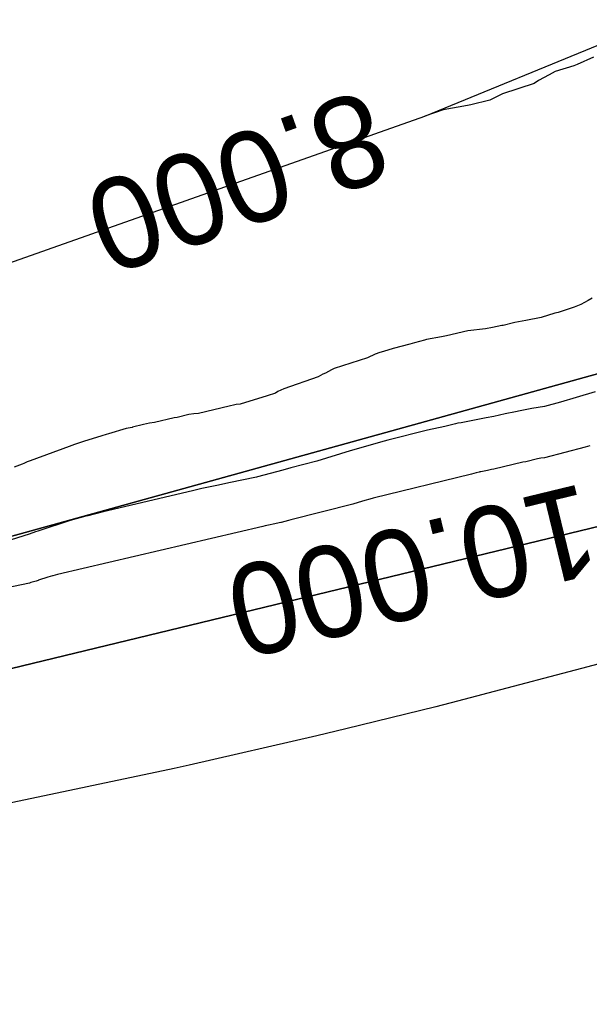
# Model space of a CAD drawing. Extents: x 158343 to 162498, y 431347 to 434500.
# Tile 72 of 220: x 159451 to 159463, y 433819 to 433839. Entities that reach past the tile are written whole.
import ezdxf

# ---------------------------------------------------------------- set-up
doc = ezdxf.new("R2010")
doc.units = 0
doc.header["$LTSCALE"] = 10
doc.header["$MEASUREMENT"] = 0
for name, color, linetype in [('000_arcering', 8, 'CONTINUOUS'), ('bestaand 008m', 8, 'CONTINUOUS'), ('bestaand 009m', 8, 'CONTINUOUS'), ('bestaand 010m', 8, 'CONTINUOUS'), ('def. con-hoogtelijn (index)', 8, 'CONTINUOUS')]:
    doc.layers.add(name, color=color, linetype=linetype)
doc.styles.add('Style-WORKING', font='WORKING.shx')

# ---------------------------------------------------------------- blocks, each defined once
blk = doc.blocks.new('bestaande hoogtelijnen')
at = {"layer": 'def. con-hoogtelijn (index)'}
for p, q in [((-205.026, -228.321), (-205.349, -228.469)), ((-205.026, -228.321), (-205.349, -228.469)), ((-205.026, -228.321), (-205.349, -228.469)), ((-205.784, -228.605), (-205.9, -228.673)), ((-205.784, -228.605), (-205.9, -228.673)), ((-205.784, -228.605), (-205.9, -228.673)), ((-205.411, -228.491), (-205.784, -228.605)), ((-205.411, -228.491), (-205.784, -228.605)), ((-205.411, -228.491), (-205.784, -228.605)), ((-205.349, -228.469), (-205.411, -228.491)), ((-205.349, -228.469), (-205.411, -228.491)), ((-205.349, -228.469), (-205.411, -228.491)), ((-206.198, -228.843), (-206.822, -229.043)), ((-206.198, -228.843), (-206.822, -229.043)), ((-206.198, -228.843), (-206.822, -229.043)), ((-206.108, -228.784), (-206.198, -228.843)), ((-206.108, -228.784), (-206.198, -228.843)), ((-206.108, -228.784), (-206.198, -228.843)), ((-205.9, -228.673), (-206.108, -228.784)), ((-205.9, -228.673), (-206.108, -228.784)), ((-205.9, -228.673), (-206.108, -228.784)), ((-206.822, -229.043), (-207.069, -229.169)), ((-206.822, -229.043), (-207.069, -229.169)), ((-206.822, -229.043), (-207.069, -229.169)), ((-207.069, -229.169), (-207.443, -229.259)), ((-207.069, -229.169), (-207.443, -229.259)), ((-207.069, -229.169), (-207.443, -229.259)), ((-207.986, -229.357), (-208.353, -229.482)), ((-207.986, -229.357), (-208.353, -229.482)), ((-207.986, -229.357), (-208.353, -229.482)), ((-207.51, -229.275), (-207.986, -229.357)), ((-207.51, -229.275), (-207.986, -229.357)), ((-207.51, -229.275), (-207.986, -229.357)), ((-207.443, -229.259), (-207.51, -229.275)), ((-207.443, -229.259), (-207.51, -229.275)), ((-207.443, -229.259), (-207.51, -229.275)), ((-205.053, -233.075), (-205.132, -233.121)), ((-205.053, -233.075), (-205.132, -233.121)), ((-205.407, -233.248), (-205.723, -233.355)), ((-205.407, -233.248), (-205.723, -233.355)), ((-205.278, -233.199), (-205.407, -233.248)), ((-205.278, -233.199), (-205.407, -233.248)), ((-205.132, -233.121), (-205.278, -233.199)), ((-205.132, -233.121), (-205.278, -233.199)), ((-206.058, -233.457), (-206.359, -233.511)), ((-206.058, -233.457), (-206.359, -233.511)), ((-205.79, -233.368), (-206.058, -233.457)), ((-205.79, -233.368), (-206.058, -233.457)), ((-205.723, -233.355), (-205.79, -233.368)), ((-205.723, -233.355), (-205.79, -233.368)), ((-207.152, -233.676), (-207.501, -233.715)), ((-207.152, -233.676), (-207.501, -233.715)), ((-207.015, -233.651), (-207.152, -233.676)), ((-207.015, -233.651), (-207.152, -233.676)), ((-206.831, -233.612), (-207.015, -233.651)), ((-206.831, -233.612), (-207.015, -233.651)), ((-206.808, -233.609), (-206.831, -233.612)), ((-206.808, -233.609), (-206.831, -233.612)), ((-206.605, -233.56), (-206.808, -233.609)), ((-206.605, -233.56), (-206.808, -233.609)), ((-206.577, -233.554), (-206.605, -233.56)), ((-206.577, -233.554), (-206.605, -233.56)), ((-206.359, -233.511), (-206.577, -233.554)), ((-206.359, -233.511), (-206.577, -233.554)), ((-208.315, -233.888), (-208.36, -233.899)), ((-208.315, -233.888), (-208.36, -233.899)), ((-208.019, -233.833), (-208.315, -233.888)), ((-208.019, -233.833), (-208.315, -233.888)), ((-207.956, -233.821), (-208.019, -233.833)), ((-207.956, -233.821), (-208.019, -233.833)), ((-207.925, -233.815), (-207.956, -233.821)), ((-207.925, -233.815), (-207.956, -233.821)), ((-207.501, -233.715), (-207.925, -233.815)), ((-207.501, -233.715), (-207.925, -233.815)), ((-208.974, -234.067), (-209.165, -234.124)), ((-208.974, -234.067), (-209.165, -234.124)), ((-208.643, -233.979), (-208.974, -234.067)), ((-208.643, -233.979), (-208.974, -234.067)), ((-208.555, -233.954), (-208.643, -233.979)), ((-208.555, -233.954), (-208.643, -233.979)), ((-208.36, -233.899), (-208.555, -233.954)), ((-208.36, -233.899), (-208.555, -233.954)), ((-209.48, -234.246), (-210.14, -234.46)), ((-209.48, -234.246), (-210.14, -234.46)), ((-209.33, -234.178), (-209.48, -234.246)), ((-209.33, -234.178), (-209.48, -234.246)), ((-209.235, -234.144), (-209.33, -234.178)), ((-209.235, -234.144), (-209.33, -234.178)), ((-209.165, -234.124), (-209.235, -234.144)), ((-209.165, -234.124), (-209.235, -234.144)), ((-210.14, -234.46), (-210.19, -234.487)), ((-210.14, -234.46), (-210.19, -234.487)), ((-210.452, -234.625), (-211.13, -234.86)), ((-210.452, -234.625), (-211.13, -234.86)), ((-210.359, -234.571), (-210.452, -234.625)), ((-210.359, -234.571), (-210.452, -234.625)), ((-210.311, -234.548), (-210.359, -234.571)), ((-210.311, -234.548), (-210.359, -234.571)), ((-210.19, -234.487), (-210.311, -234.548)), ((-210.19, -234.487), (-210.311, -234.548)), ((-211.13, -234.86), (-211.245, -234.915)), ((-211.13, -234.86), (-211.245, -234.915)), ((-211.456, -234.996), (-211.992, -235.161)), ((-211.456, -234.996), (-211.992, -235.161)), ((-211.292, -234.944), (-211.456, -234.996)), ((-211.292, -234.944), (-211.456, -234.996)), ((-211.245, -234.915), (-211.292, -234.944)), ((-211.245, -234.915), (-211.292, -234.944)), ((-205.368, -235.034), (-205.68, -235.126)), ((-205.368, -235.034), (-205.68, -235.126)), ((-205.368, -235.034), (-205.68, -235.126)), ((-204.992, -234.92), (-205.368, -235.034)), ((-204.992, -234.92), (-205.368, -235.034)), ((-204.992, -234.92), (-205.368, -235.034)), ((-212.209, -235.199), (-212.814, -235.344)), ((-212.209, -235.199), (-212.814, -235.344)), ((-212.094, -235.177), (-212.209, -235.199)), ((-212.094, -235.177), (-212.209, -235.199)), ((-212.069, -235.172), (-212.094, -235.177)), ((-212.069, -235.172), (-212.094, -235.177)), ((-211.992, -235.161), (-212.069, -235.172)), ((-211.992, -235.161), (-212.069, -235.172)), ((-206.242, -235.247), (-206.47, -235.295)), ((-206.242, -235.247), (-206.47, -235.295)), ((-206.242, -235.247), (-206.47, -235.295)), ((-205.992, -235.207), (-206.242, -235.247)), ((-205.992, -235.207), (-206.242, -235.247)), ((-205.992, -235.207), (-206.242, -235.247)), ((-205.68, -235.126), (-205.992, -235.207)), ((-205.68, -235.126), (-205.992, -235.207)), ((-205.68, -235.126), (-205.992, -235.207)), ((-213.292, -235.435), (-213.679, -235.527)), ((-213.292, -235.435), (-213.679, -235.527)), ((-213.229, -235.427), (-213.292, -235.435)), ((-213.229, -235.427), (-213.292, -235.435)), ((-213, -235.368), (-213.229, -235.427)), ((-213, -235.368), (-213.229, -235.427)), ((-212.901, -235.356), (-213, -235.368)), ((-212.901, -235.356), (-213, -235.368)), ((-212.814, -235.344), (-212.901, -235.356)), ((-212.814, -235.344), (-212.901, -235.356)), ((-207.175, -235.436), (-207.634, -235.528)), ((-207.175, -235.436), (-207.634, -235.528)), ((-207.175, -235.436), (-207.634, -235.528)), ((-207.144, -235.429), (-207.175, -235.436)), ((-207.144, -235.429), (-207.175, -235.436)), ((-207.144, -235.429), (-207.175, -235.436)), ((-206.992, -235.406), (-207.144, -235.429)), ((-206.992, -235.406), (-207.144, -235.429)), ((-206.992, -235.406), (-207.144, -235.429)), ((-206.767, -235.352), (-206.992, -235.406)), ((-206.767, -235.352), (-206.992, -235.406)), ((-206.767, -235.352), (-206.992, -235.406)), ((-206.562, -235.316), (-206.767, -235.352)), ((-206.562, -235.316), (-206.767, -235.352)), ((-206.562, -235.316), (-206.767, -235.352)), ((-206.47, -235.295), (-206.562, -235.316)), ((-206.47, -235.295), (-206.562, -235.316)), ((-206.47, -235.295), (-206.562, -235.316)), ((-214.12, -235.621), (-214.237, -235.645)), ((-214.12, -235.621), (-214.237, -235.645)), ((-214.11, -235.619), (-214.12, -235.621)), ((-214.11, -235.619), (-214.12, -235.621)), ((-213.897, -235.562), (-214.11, -235.619)), ((-213.897, -235.562), (-214.11, -235.619)), ((-213.778, -235.539), (-213.897, -235.562)), ((-213.778, -235.539), (-213.897, -235.562)), ((-213.679, -235.527), (-213.778, -235.539)), ((-213.679, -235.527), (-213.778, -235.539)), ((-207.954, -235.6), (-208.296, -235.678)), ((-207.954, -235.6), (-208.296, -235.678)), ((-207.954, -235.6), (-208.296, -235.678)), ((-207.748, -235.549), (-207.954, -235.6)), ((-207.748, -235.549), (-207.954, -235.6)), ((-207.748, -235.549), (-207.954, -235.6)), ((-207.7, -235.539), (-207.748, -235.549)), ((-207.7, -235.539), (-207.748, -235.549)), ((-207.7, -235.539), (-207.748, -235.549)), ((-207.634, -235.528), (-207.7, -235.539)), ((-207.634, -235.528), (-207.7, -235.539)), ((-207.634, -235.528), (-207.7, -235.539)), ((-214.715, -235.786), (-215.077, -235.898)), ((-214.715, -235.786), (-215.077, -235.898)), ((-214.629, -235.762), (-214.715, -235.786)), ((-214.629, -235.762), (-214.715, -235.786)), ((-214.583, -235.749), (-214.629, -235.762)), ((-214.583, -235.749), (-214.629, -235.762)), ((-214.237, -235.645), (-214.583, -235.749)), ((-214.237, -235.645), (-214.583, -235.749)), ((-208.296, -235.678), (-209.081, -235.872)), ((-208.296, -235.678), (-209.081, -235.872)), ((-208.296, -235.678), (-209.081, -235.872)), ((-215.36, -235.999), (-216.128, -236.281)), ((-215.36, -235.999), (-216.128, -236.281)), ((-215.255, -235.956), (-215.36, -235.999)), ((-215.255, -235.956), (-215.36, -235.999)), ((-215.218, -235.944), (-215.255, -235.956)), ((-215.218, -235.944), (-215.255, -235.956)), ((-215.158, -235.925), (-215.218, -235.944)), ((-215.158, -235.925), (-215.218, -235.944)), ((-215.077, -235.898), (-215.158, -235.925)), ((-215.077, -235.898), (-215.158, -235.925)), ((-209.154, -235.89), (-209.823, -236.082)), ((-209.154, -235.89), (-209.823, -236.082)), ((-209.154, -235.89), (-209.823, -236.082)), ((-209.081, -235.872), (-209.154, -235.89)), ((-209.081, -235.872), (-209.154, -235.89)), ((-209.081, -235.872), (-209.154, -235.89)), ((-205.188, -236.011), (-205.992, -236.218)), ((-205.188, -236.011), (-205.992, -236.218)), ((-205.099, -235.985), (-205.188, -236.011)), ((-205.099, -235.985), (-205.188, -236.011)), ((-209.823, -236.082), (-210.481, -236.288)), ((-209.823, -236.082), (-210.481, -236.288)), ((-209.823, -236.082), (-210.481, -236.288)), ((-205.992, -236.218), (-206.063, -236.23)), ((-205.992, -236.218), (-206.063, -236.23)), ((-216.286, -236.344), (-216.442, -236.404)), ((-216.286, -236.344), (-216.442, -236.404)), ((-216.252, -236.331), (-216.286, -236.344)), ((-216.252, -236.331), (-216.286, -236.344)), ((-216.2, -236.309), (-216.252, -236.331)), ((-216.2, -236.309), (-216.252, -236.331)), ((-216.184, -236.301), (-216.2, -236.309)), ((-216.184, -236.301), (-216.2, -236.309)), ((-216.128, -236.281), (-216.184, -236.301)), ((-216.128, -236.281), (-216.184, -236.301)), ((-210.992, -236.416), (-211.149, -236.461)), ((-210.992, -236.416), (-211.149, -236.461)), ((-210.992, -236.416), (-211.149, -236.461)), ((-210.481, -236.288), (-210.992, -236.416)), ((-210.481, -236.288), (-210.992, -236.416)), ((-210.481, -236.288), (-210.992, -236.416)), ((-206.421, -236.308), (-206.992, -236.445)), ((-206.421, -236.308), (-206.992, -236.445)), ((-206.363, -236.298), (-206.421, -236.308)), ((-206.363, -236.298), (-206.421, -236.308)), ((-206.129, -236.243), (-206.363, -236.298)), ((-206.129, -236.243), (-206.363, -236.298)), ((-206.063, -236.23), (-206.129, -236.243)), ((-206.063, -236.23), (-206.129, -236.243)), ((-211.671, -236.602), (-212.214, -236.715)), ((-211.671, -236.602), (-212.214, -236.715)), ((-211.671, -236.602), (-212.214, -236.715)), ((-211.648, -236.598), (-211.671, -236.602)), ((-211.648, -236.598), (-211.671, -236.602)), ((-211.648, -236.598), (-211.671, -236.602)), ((-211.149, -236.461), (-211.648, -236.598)), ((-211.149, -236.461), (-211.648, -236.598)), ((-211.149, -236.461), (-211.648, -236.598)), ((-207.434, -236.539), (-209.37, -237.017)), ((-207.434, -236.539), (-209.37, -237.017)), ((-207.337, -236.517), (-207.434, -236.539)), ((-207.337, -236.517), (-207.434, -236.539)), ((-207.278, -236.502), (-207.337, -236.517)), ((-207.278, -236.502), (-207.337, -236.517)), ((-207.264, -236.499), (-207.278, -236.502)), ((-207.264, -236.499), (-207.278, -236.502)), ((-207.245, -236.496), (-207.264, -236.499)), ((-207.245, -236.496), (-207.264, -236.499)), ((-207.114, -236.47), (-207.245, -236.496)), ((-207.114, -236.47), (-207.245, -236.496)), ((-207.035, -236.452), (-207.114, -236.47)), ((-207.035, -236.452), (-207.114, -236.47)), ((-206.992, -236.445), (-207.035, -236.452)), ((-206.992, -236.445), (-207.035, -236.452)), ((-212.415, -236.76), (-212.748, -236.827)), ((-212.415, -236.76), (-212.748, -236.827)), ((-212.415, -236.76), (-212.748, -236.827)), ((-212.214, -236.715), (-212.415, -236.76)), ((-212.214, -236.715), (-212.415, -236.76)), ((-212.214, -236.715), (-212.415, -236.76)), ((-212.93, -236.869), (-214.687, -237.282)), ((-212.93, -236.869), (-214.687, -237.282)), ((-212.93, -236.869), (-214.687, -237.282)), ((-212.748, -236.827), (-212.93, -236.869)), ((-212.748, -236.827), (-212.93, -236.869)), ((-212.748, -236.827), (-212.93, -236.869)), ((-209.77, -237.136), (-210.992, -237.442)), ((-209.77, -237.136), (-210.992, -237.442)), ((-209.582, -237.077), (-209.77, -237.136)), ((-209.582, -237.077), (-209.77, -237.136)), ((-209.391, -237.022), (-209.582, -237.077)), ((-209.391, -237.022), (-209.582, -237.077)), ((-209.37, -237.017), (-209.391, -237.022)), ((-209.37, -237.017), (-209.391, -237.022)), ((-215.028, -237.371), (-215.337, -237.455)), ((-215.028, -237.371), (-215.337, -237.455)), ((-215.028, -237.371), (-215.337, -237.455)), ((-214.989, -237.361), (-215.028, -237.371)), ((-214.989, -237.361), (-215.028, -237.371)), ((-214.989, -237.361), (-215.028, -237.371)), ((-214.687, -237.282), (-214.989, -237.361)), ((-214.687, -237.282), (-214.989, -237.361)), ((-214.687, -237.282), (-214.989, -237.361)), ((-215.337, -237.455), (-215.978, -237.665)), ((-215.337, -237.455), (-215.978, -237.665)), ((-215.337, -237.455), (-215.978, -237.665)), ((-211.546, -237.572), (-215.592, -238.523)), ((-211.546, -237.572), (-215.592, -238.523)), ((-211.494, -237.56), (-211.546, -237.572)), ((-211.494, -237.56), (-211.546, -237.572)), ((-211.398, -237.541), (-211.494, -237.56)), ((-211.398, -237.541), (-211.494, -237.56)), ((-211.341, -237.528), (-211.398, -237.541)), ((-211.341, -237.528), (-211.398, -237.541)), ((-211.186, -237.496), (-211.341, -237.528)), ((-211.186, -237.496), (-211.341, -237.528)), ((-211.179, -237.495), (-211.186, -237.496)), ((-211.179, -237.495), (-211.186, -237.496)), ((-211.037, -237.455), (-211.179, -237.495)), ((-211.037, -237.455), (-211.179, -237.495)), ((-210.992, -237.442), (-211.037, -237.455)), ((-210.992, -237.442), (-211.037, -237.455)), ((-216.148, -237.725), (-216.505, -237.836)), ((-216.148, -237.725), (-216.505, -237.836)), ((-216.148, -237.725), (-216.505, -237.836)), ((-216.02, -237.681), (-216.148, -237.725)), ((-216.02, -237.681), (-216.148, -237.725)), ((-216.02, -237.681), (-216.148, -237.725)), ((-215.978, -237.665), (-216.02, -237.681)), ((-215.978, -237.665), (-216.02, -237.681)), ((-215.978, -237.665), (-216.02, -237.681)), ((-215.69, -238.548), (-215.778, -238.572)), ((-215.69, -238.548), (-215.778, -238.572)), ((-215.679, -238.545), (-215.69, -238.548)), ((-215.679, -238.545), (-215.69, -238.548)), ((-215.592, -238.523), (-215.679, -238.545)), ((-215.592, -238.523), (-215.679, -238.545)), ((-216.142, -238.689), (-216.992, -238.87)), ((-216.142, -238.689), (-216.992, -238.87)), ((-216.112, -238.681), (-216.142, -238.689)), ((-216.112, -238.681), (-216.142, -238.689)), ((-216.01, -238.649), (-216.112, -238.681)), ((-216.01, -238.649), (-216.112, -238.681)), ((-215.973, -238.637), (-216.01, -238.649)), ((-215.973, -238.637), (-216.01, -238.649)), ((-215.961, -238.632), (-215.973, -238.637)), ((-215.961, -238.632), (-215.973, -238.637)), ((-215.778, -238.572), (-215.961, -238.632)), ((-215.778, -238.572), (-215.961, -238.632)), ((-200.849, -239.199), (-207.706, -241.02)), ((-200.849, -239.199), (-207.706, -241.02)), ((-207.706, -241.02), (-208.135, -241.131)), ((-207.706, -241.02), (-208.135, -241.131)), ((-208.135, -241.131), (-209.91, -241.564)), ((-208.135, -241.131), (-209.91, -241.564)), ((-209.91, -241.564), (-210.482, -241.7)), ((-209.91, -241.564), (-210.482, -241.7)), ((-210.482, -241.7), (-212.992, -242.278)), ((-210.482, -241.7), (-212.992, -242.278)), ((-213.289, -242.343), (-216.717, -243.068)), ((-213.289, -242.343), (-216.717, -243.068)), ((-212.992, -242.278), (-213.289, -242.343)), ((-212.992, -242.278), (-213.289, -242.343))]:
    blk.add_line(p, q, dxfattribs=at)
at = {"layer": 'def. con-hoogtelijn (index)', "style": 'Style-WORKING'}
for s, rotation, p in [('8.000', 199.4787, (-209.501, -228.933)), ('8.000', 199.4787, (-209.501, -228.933)), ('8.000', 199.4787, (-209.501, -228.933)), ('10.000', 193.6314, (-205.225, -236.716)), ('10.000', 193.6314, (-205.225, -236.716)), ('10.000', 193.6314, (-205.225, -236.716))]:
    blk.add_text(s, height=1.8, rotation=rotation, dxfattribs=at).set_placement(p)

msp = doc.modelspace()

# ---------------------------------------------------------------- linework, layer by layer
at = {"layer": 'bestaand 008m'}
msp.add_lwpolyline([(159239.373, 433712.228, 0.076026), (159401.988, 433784.446), (159406.883, 433787.661), (159410.262, 433791.04), (159412.429, 433794.794), (159417.03, 433802.763), (159420.837, 433812.043), (159424.189, 433817.849), (159429.59, 433824.779), (159431.477, 433827.305), (159436.327, 433829.688), (159440.784, 433830.882), (159449.27, 433833.349), (159459.452, 433836.95), (159472.503, 433842.297), (159488.819, 433854.127)], format="xyb", dxfattribs=at)
msp.add_lwpolyline([(159239.373, 433712.228, 0.076026), (159401.988, 433784.446), (159406.883, 433787.661), (159410.262, 433791.04), (159412.429, 433794.794), (159417.03, 433802.763), (159420.837, 433812.043), (159424.189, 433817.849), (159429.59, 433824.779), (159431.477, 433827.305), (159436.327, 433829.688), (159440.784, 433830.882), (159449.27, 433833.349), (159459.452, 433836.95), (159472.503, 433842.297), (159488.819, 433854.127)], format="xyb", dxfattribs=at)
at = {"layer": 'bestaand 009m'}
for points in [[(159488.784, 433838.13), (159473.485, 433834.815), (159449.999, 433828.306), (159442.919, 433826.52), (159437.674, 433823.491), (159435.067, 433821.987), (159429.887, 433816.806), (159428.467, 433814.346), (159423.717, 433807.011), (159420.536, 433800.48), (159417.288, 433796.079), (159414.721, 433791.634), (159411.846, 433788.022), (159409.498, 433784.66), (159404.853, 433781.978, -0.071052), (159240.492, 433708.206), (159183.266, 433693.696, 0.082445)], [(159183.266, 433693.696), (159240.492, 433708.206, 0.071052), (159404.853, 433781.978), (159409.498, 433784.66), (159411.846, 433788.022), (159414.721, 433791.634), (159417.288, 433796.079), (159420.536, 433800.48), (159423.717, 433807.011), (159428.467, 433814.346), (159429.887, 433816.806), (159435.067, 433821.987), (159437.674, 433823.491), (159442.919, 433826.52), (159449.999, 433828.306), (159473.485, 433834.815), (159488.784, 433838.13)]]:
    msp.add_lwpolyline(points, format="xyb", dxfattribs=at)
at = {"layer": 'bestaand 010m'}
for points in [[(159489.478, 433834.27), (159480.199, 433833.064), (159476.365, 433832.47), (159463.666, 433829.053), (159451.305, 433826.059), (159443.412, 433824.093), (159438.166, 433821.065), (159435.56, 433819.56), (159430.38, 433814.38), (159428.96, 433811.92), (159424.21, 433804.585), (159421.029, 433798.053), (159417.78, 433793.653), (159415.214, 433789.208), (159412.338, 433785.595), (159409.99, 433782.233), (159406.666, 433780.314, -0.067542), (159240.409, 433705.17), (159184.404, 433691.229, 0.072531)], [(159184.404, 433691.229), (159240.409, 433705.17, 0.067542), (159406.666, 433780.314), (159409.99, 433782.233), (159412.338, 433785.595), (159415.214, 433789.208), (159417.78, 433793.653), (159421.029, 433798.053), (159424.21, 433804.585), (159428.96, 433811.92), (159430.38, 433814.38), (159435.56, 433819.56), (159438.166, 433821.065), (159443.412, 433824.093), (159451.305, 433826.059), (159463.666, 433829.053), (159476.365, 433832.47), (159480.199, 433833.064), (159489.478, 433834.27)]]:
    msp.add_lwpolyline(points, format="xyb", dxfattribs=at)

# ---------------------------------------------------------------- block references
at = {"layer": '000_arcering'}
msp.add_blockref('bestaande hoogtelijnen', (159667.804, 434066.432), dxfattribs=at)

doc.saveas('drawing.dxf')
